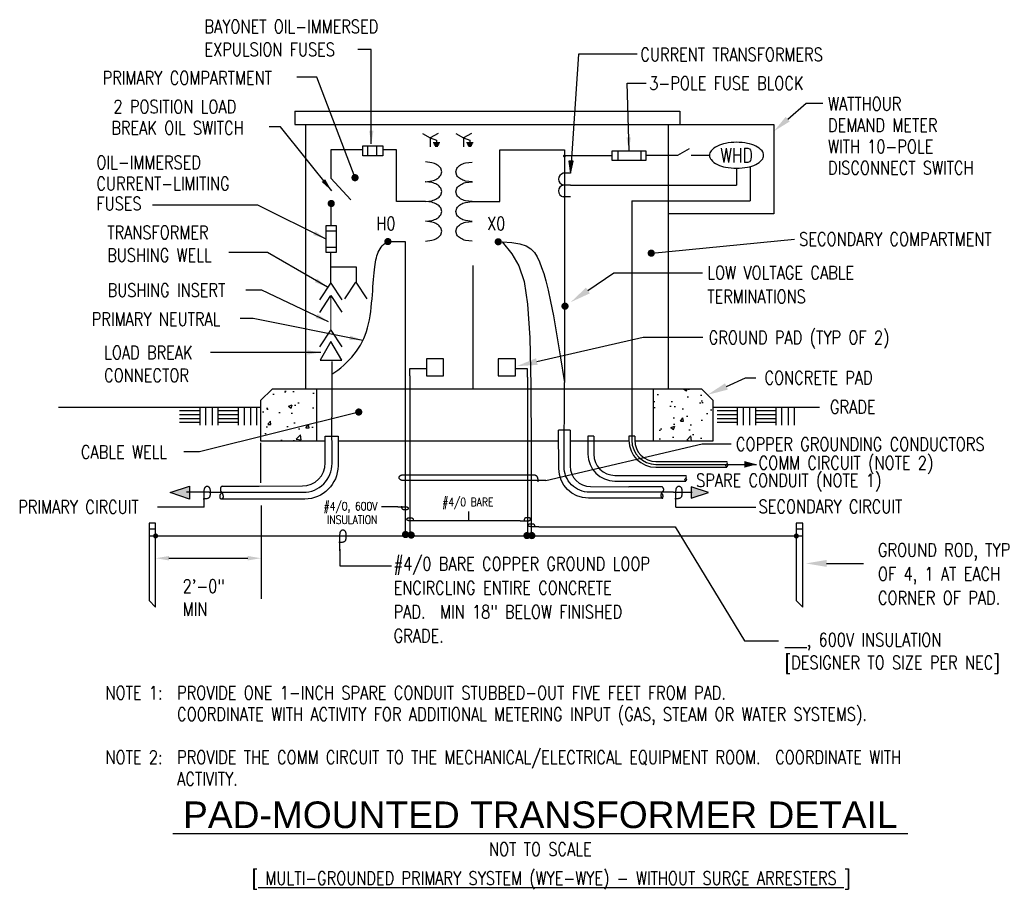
# Model space of a CAD drawing. Extents: x 1.14 to 10.39, y -0.22 to 7.94.
import ezdxf
from ezdxf.enums import TextEntityAlignment as Align

# ---------------------------------------------------------------- set-up
doc = ezdxf.new("R2010")
doc.units = 0
doc.header["$MEASUREMENT"] = 0
doc.layers.get('0').update_dxf_attribs({"color": 2, "linetype": 'CONTINUOUS'})
doc.layers.add('E-DETL', color=2, linetype='CONTINUOUS')
doc.layers.add('E-DETL-TEXT', color=3, linetype='CONTINUOUS')
doc.styles.add('ROMAND', font='swiss.ttf', dxfattribs={"width": 0.8})
doc.styles.add('ROMANS', font='romans.shx', dxfattribs={"width": 0.8})
doc.styles.get("Standard").update_dxf_attribs({"font": 'romans.shx', "width": 0.8, "height": 0.125})
doc.dimstyles.get("Standard").update_dxf_attribs({"dimtxt": 0.18, "dimasz": 0.18, "dimexe": 0.18, "dimexo": 0.0625, "dimgap": 0.09, "dimtad": 0, "dimtih": 1, "dimtoh": 1, "dimdec": 4, "dimzin": 0, "dimdsep": 46, "dimtxsty": 'Standard', "dimcen": 0.09, "dimadec": 0, "dimazin": 0, "dimtfac": 1, "dimtdec": 4, "dimtofl": 0, "dimtmove": 0, "dimatfit": 3, "dimfxl": 0, "dimtolj": 1, "dimtzin": 0, "dimarcsym": 0})

# ---------------------------------------------------------------- blocks, each defined once
blk = doc.blocks.new('TELEOUT')
blk.add_lwpolyline([(0, 0), (-0.1015, -0.1758), (0.1015, -0.1758)], close=True)
blk = doc.blocks.new('HOMERUN')
blk.add_solid([(0, 0), (0.1153, 0.031), (0.1153, -0.031)])
blk = doc.blocks.new('LOOP')
at = {"color": 0, "linetype": 'Continuous'}
blk.add_lwpolyline([(-1.119, 0), (-1.115, 0), (-0.947, 0), (-0.809, 0), (-0.694, 0), (-0.6, 0), (-0.523, 0), (-0.456, 0), (-0.397, 0), (-0.341, 0), (-0.288, 0), (-0.238, 0), (-0.189, 0), (-0.142, 0), (-0.097, 0), (-0.053, 0), (-0.01, 0), (0.033, 0), (0.074, 0), (0.114, -0.001), (0.153, -0.003), (0.19, -0.006), (0.226, -0.011), (0.259, -0.017), (0.289, -0.025), (0.317, -0.036), (0.343, -0.048), (0.365, -0.063), (0.386, -0.079), (0.403, -0.095), (0.419, -0.113), (0.432, -0.131), (0.442, -0.15), (0.45, -0.168), (0.456, -0.186), (0.46, -0.204), (0.461, -0.223), (0.46, -0.241), (0.456, -0.259), (0.45, -0.277), (0.442, -0.295), (0.432, -0.313), (0.419, -0.331), (0.404, -0.348), (0.387, -0.365), (0.367, -0.38), (0.345, -0.394), (0.32, -0.406), (0.293, -0.416), (0.264, -0.425), (0.232, -0.431), (0.198, -0.435), (0.162, -0.438), (0.124, -0.44), (0.086, -0.441), (0.045, -0.441), (0.004, -0.441), (-0.038, -0.441), (-0.08, -0.441), (-0.122, -0.44), (-0.163, -0.438), (-0.202, -0.435), (-0.24, -0.43), (-0.275, -0.424), (-0.307, -0.416), (-0.336, -0.405), (-0.362, -0.392), (-0.384, -0.377), (-0.404, -0.359), (-0.421, -0.339), (-0.436, -0.316), (-0.45, -0.292), (-0.461, -0.264), (-0.471, -0.235), (-0.48, -0.202), (-0.488, -0.166), (-0.494, -0.125), (-0.499, -0.08), (-0.502, -0.03), (-0.505, 0.027), (-0.505, 0.09)], dxfattribs=at)

msp = doc.modelspace()

# ---------------------------------------------------------------- hatches: boundary and pattern name
at = {"layer": 'E-DETL'}
h = msp.add_hatch(dxfattribs=at)
h.set_pattern_fill('AR-CONC', color=256, scale=0.05, style=0)
h.paths.add_polyline_path([(3.9301, 4.4679), (3.5118, 4.4679), (3.4038, 4.3599), (3.4038, 3.9819), (3.9301, 3.9819)])
h.paths.add_polyline_path([(7.6563, 4.3599), (7.5483, 4.4679), (7.0926, 4.4679), (7.0926, 3.9819), (7.6563, 3.9819)])

# ---------------------------------------------------------------- linework, layer by layer
for p, q in [((3.829, 6.9546), (8.225, 6.9546)), ((8.225, 6.9546), (8.225, 6.1152)), ((4.9249, 6.8704), (4.998, 6.8282)), ((5.0711, 6.8704), (4.998, 6.8282)), ((5.238, 6.8704), (5.3111, 6.8282)), ((5.3842, 6.8704), (5.3111, 6.8282)), ((4.3631, 6.7537), (4.5508, 6.7537)), ((4.3631, 6.6604), (4.3631, 6.7537)), ((4.4115, 6.6604), (4.4115, 6.7537)), ((4.4969, 6.6604), (4.4969, 6.7537)), ((4.5508, 6.7537), (4.5508, 6.6604)), ((4.998, 6.8282), (4.998, 6.7437)), ((4.998, 6.8282), (5.0563, 6.8068)), ((5.0242, 6.7831), (5.0884, 6.7831)), ((5.0309, 6.7718), (5.0817, 6.7718)), ((5.0375, 6.7605), (5.075, 6.7605)), ((5.0563, 6.8068), (5.0563, 6.7831)), ((5.3111, 6.8282), (5.3694, 6.8068)), ((5.3111, 6.8282), (5.3111, 6.7437)), ((5.3373, 6.7831), (5.4015, 6.7831)), ((5.3439, 6.7718), (5.3948, 6.7718)), ((5.3506, 6.7605), (5.3881, 6.7605)), ((5.3694, 6.8068), (5.3694, 6.7831)), ((4.5508, 6.6604), (4.3631, 6.6604)), ((5.0442, 6.7492), (5.0684, 6.7492)), ((5.3573, 6.7492), (5.3814, 6.7492)), ((6.2582, 6.7156), (6.2582, 5.8207)), ((6.7591, 6.7076), (6.7591, 6.6143)), ((6.9758, 6.7076), (6.9758, 6.6143)), ((7.3246, 6.665), (7.4331, 6.7276)), ((6.7052, 6.6581), (6.2582, 6.6581)), ((6.3134, 6.4959), (6.2469, 6.4959)), ((7.8747, 6.5425), (7.8747, 6.3851)), ((8.0015, 6.5582), (8.0015, 6.2357)), ((4.2506, 6.2444), (4.064, 6.4494)), ((6.3134, 6.3851), (6.2469, 6.3851)), ((6.3134, 6.3851), (7.8747, 6.3851)), ((4.9522, 6.2303), (4.6795, 6.2303)), ((5.0135, 6.2227), (4.9522, 6.2303)), ((5.3905, 6.2291), (5.6515, 6.2291)), ((6.3134, 6.2744), (6.2469, 6.2744)), ((6.891, 6.2357), (6.891, 3.9876)), ((6.891, 6.2357), (8.0015, 6.2357)), ((4.0671, 6.005), (4.0671, 6.1947)), ((5.1054, 6.1372), (5.0953, 6.1701)), ((5.0953, 6.1043), (5.1054, 6.1372)), ((8.225, 6.1152), (7.231, 6.1152)), ((4.9522, 6.0441), (5.0135, 6.0517)), ((4.0204, 5.7502), (4.0204, 6.005)), ((4.0204, 6.005), (4.1137, 6.005)), ((4.1137, 5.9511), (4.0204, 5.9511)), ((4.1137, 6.005), (4.1137, 5.7502)), ((4.1137, 5.7986), (4.0204, 5.7986)), ((4.1137, 5.7502), (4.0204, 5.7502)), ((6.2582, 5.8207), (6.259, 5.0906)), ((4.0646, 5.4637), (4.0646, 5.6137)), ((6.259, 5.0906), (6.259, 4.5672)), ((4.072, 4.7261), (4.072, 4.2027)), ((3.4038, 4.3599), (3.5118, 4.4679)), ((7.5483, 4.4679), (3.5118, 4.4679)), ((3.9301, 4.4679), (3.9301, 3.9819)), ((7.0926, 4.4679), (7.0926, 3.9819)), ((7.5483, 4.4679), (7.6563, 4.3599)), ((3.4038, 4.3599), (3.4038, 3.9819)), ((7.6563, 3.9819), (7.6563, 4.3599)), ((1.5047, 4.2974), (3.4038, 4.2974)), ((7.6563, 4.2974), (8.6543, 4.2974)), ((3.4038, 3.9819), (4.0113, 3.9819)), ((4.1314, 3.9819), (6.2036, 3.9819)), ((6.3111, 3.9819), (6.864, 3.9819)), ((6.5327, 4.0257), (6.4787, 4.0257)), ((6.4787, 4.0257), (6.4787, 3.8577)), ((6.5327, 4.0257), (6.5327, 3.8577)), ((6.864, 4.0243), (6.864, 3.9876)), ((6.918, 4.0243), (6.864, 4.0243)), ((6.918, 4.0243), (6.918, 3.9876)), ((6.9181, 3.9819), (7.6563, 3.9819)), ((7.118, 3.7876), (7.7822, 3.7876)), ((7.118, 3.7606), (8.063, 3.7606)), ((7.118, 3.7336), (7.7822, 3.7336)), ((6.7327, 3.6577), (7.3969, 3.6577)), ((6.7327, 3.6037), (7.3969, 3.6037)), ((2.3565, 3.155), (2.4173, 3.155)), ((8.4365, 3.155), (8.4973, 3.155)), ((2.3565, 3.0884), (8.4973, 3.0884))]:
    msp.add_line(p, q, dxfattribs=at)
for points in [[(3.7243, 7.0801), (7.231, 7.0801)], [(3.7243, 7.0801), (3.7243, 6.9546), (3.829, 6.9546)], [(7.231, 7.0801), (7.3422, 7.0801), (7.3422, 6.9546)], [(3.829, 4.4679), (3.829, 6.9546)], [(7.231, 6.9546), (7.231, 4.4679)], [(4.3631, 6.7156), (4.064, 6.7156), (4.064, 6.4494)], [(4.6795, 6.2296), (4.6795, 6.7156), (4.5508, 6.7156)], [(5.6515, 6.2291), (5.6515, 6.7156), (6.2582, 6.7156)], [(7.0241, 6.665), (7.3246, 6.665)], [(7.4499, 6.665), (7.6207, 6.665)], [(4.0727, 4.6075), (4.1018, 4.6266), (4.1302, 4.6472), (4.158, 4.6692), (4.1849, 4.6925), (4.2109, 4.7169), (4.2358, 4.7423), (4.2596, 4.7686), (4.282, 4.7956), (4.303, 4.8233), (4.3225, 4.8518), (4.3406, 4.8811), (4.3572, 4.9114), (4.3723, 4.9427), (4.3859, 4.9752), (4.3981, 5.009), (4.4087, 5.0441), (4.4179, 5.0807), (4.4257, 5.1185), (4.4323, 5.1571), (4.4379, 5.1964), (4.4426, 5.2359), (4.4467, 5.2755), (4.4502, 5.3147), (4.4535, 5.3533), (4.4565, 5.391), (4.4593, 5.4277), (4.4621, 5.4631), (4.4649, 5.497), (4.4676, 5.5294), (4.4704, 5.56), (4.4733, 5.5886), (4.4763, 5.6152), (4.4795, 5.6395), (4.483, 5.6618), (4.4869, 5.6824), (4.4914, 5.7015), (4.4965, 5.7195), (4.5024, 5.7365), (4.5091, 5.7529), (4.5169, 5.769), (4.5258, 5.7849), (4.5359, 5.8002), (4.5471, 5.8144), (4.5597, 5.8272), (4.5734, 5.838), (4.5886, 5.8462), (4.605, 5.8516), (4.6229, 5.8535)], [(4.6215, 5.8535), (4.7624, 5.8535), (4.7624, 5.435)], [(5.6717, 5.8499), (5.7624, 5.7394), (5.8305, 5.6265), (5.8793, 5.479), (5.9121, 5.2644), (5.9319, 4.9504), (5.9421, 4.5047), (5.9459, 3.8948), (5.9464, 3.0884)], [(5.6717, 5.8499), (5.7645, 5.8457), (5.8387, 5.8334), (5.8969, 5.8133), (5.9419, 5.786), (5.9764, 5.7517), (6.0031, 5.7109), (6.0247, 5.6641), (6.0438, 5.6117), (6.0629, 5.553), (6.0829, 5.4835), (6.1044, 5.3977), (6.1281, 5.2899), (6.1547, 5.1547), (6.1846, 4.9864), (6.2186, 4.7796), (6.2573, 4.5286)], [(4.0646, 5.6137), (4.0646, 5.7502)], [(4.0646, 5.6177), (4.3016, 5.6177), (4.3016, 5.4697)], [(5.3959, 5.6298), (5.3959, 4.4745)], [(3.9611, 5.3056), (4.0647, 5.4639), (4.1664, 5.3076)], [(4.1959, 5.3147), (4.2995, 5.4729), (4.4011, 5.3166)], [(4.7624, 5.435), (4.7624, 4.9794)], [(3.9611, 5.1888), (4.0647, 5.347), (4.1664, 5.1907)], [(3.9611, 4.8645), (4.0647, 5.0228), (4.1664, 4.8665)], [(4.7624, 4.9794), (4.7624, 3.0873)], [(4.8066, 4.5936), (4.8066, 4.6604), (4.9608, 4.6604)], [(5.9112, 4.5813), (5.9112, 4.6593), (5.7994, 4.6593)], [(4.8066, 4.5936), (4.8066, 3.0884)], [(5.9112, 4.5813), (5.9112, 3.0762)], [(6.259, 4.5672), (6.259, 4.5286)], [(2.8316, 4.2651), (2.6412, 4.2651)], [(2.8316, 4.2976), (2.8316, 4.1279)], [(2.8868, 4.2976), (2.8868, 4.1279)], [(2.9477, 4.2976), (2.9477, 4.1279)], [(3.0029, 4.2976), (3.0029, 4.1279)], [(3.1933, 4.2651), (3.0029, 4.2651)], [(3.1933, 4.2976), (3.1933, 4.1279)], [(3.2485, 4.2976), (3.2485, 4.1279)], [(3.3094, 4.2976), (3.3094, 4.1279)], [(3.3646, 4.2976), (3.3646, 4.1279)], [(7.8818, 4.2651), (7.6914, 4.2651)], [(7.8818, 4.2976), (7.8818, 4.1279)], [(7.937, 4.2976), (7.937, 4.1279)], [(7.9979, 4.2976), (7.9979, 4.1279)], [(8.0531, 4.2976), (8.0531, 4.1279)], [(8.2435, 4.2651), (8.0531, 4.2651)], [(8.2435, 4.2976), (8.2435, 4.1279)], [(8.2987, 4.2976), (8.2987, 4.1279)], [(8.3596, 4.2976), (8.3596, 4.1279)], [(8.4148, 4.2976), (8.4148, 4.1279)], [(2.8316, 4.2256), (2.6412, 4.2256)], [(2.8316, 4.1884), (2.6412, 4.1884)], [(3.1933, 4.2256), (3.0029, 4.2256)], [(3.1933, 4.1884), (3.0029, 4.1884)], [(7.8818, 4.2256), (7.6914, 4.2256)], [(7.8818, 4.1884), (7.6914, 4.1884)], [(8.2435, 4.2256), (8.0531, 4.2256)], [(8.2435, 4.1884), (8.0531, 4.1884)], [(2.8316, 4.1535), (2.6412, 4.1535)], [(3.1933, 4.1535), (3.0029, 4.1535)], [(6.3111, 4.0815), (6.2031, 4.0815)], [(7.8818, 4.1535), (7.6914, 4.1535)], [(8.2435, 4.1535), (8.0531, 4.1535)], [(3.0416, 3.5566), (3.0353, 3.5521), (3.0326, 3.5496), (3.0305, 3.5467), (3.0287, 3.5437), (3.0274, 3.5405), (3.0265, 3.5373), (3.0258, 3.534), (3.0255, 3.5308), (3.0254, 3.5276), (3.0256, 3.5245), (3.026, 3.5215), (3.0266, 3.5186), (3.0274, 3.5157), (3.0284, 3.5129), (3.0296, 3.5102), (3.031, 3.5075), (3.0325, 3.5048), (3.0342, 3.5021), (3.0359, 3.4995), (3.0376, 3.4969), (3.0394, 3.4943), (3.0411, 3.4917), (3.0427, 3.4892), (3.0442, 3.4865), (3.0455, 3.4839), (3.0466, 3.4813), (3.0476, 3.4787), (3.0485, 3.476), (3.0492, 3.4734), (3.0498, 3.4709), (3.0503, 3.4683), (3.0508, 3.4658), (3.0511, 3.4634), (3.0514, 3.461), (3.0516, 3.4586), (3.0516, 3.4564), (3.0515, 3.4541), (3.0512, 3.452), (3.0507, 3.4498), (3.05, 3.4478), (3.0491, 3.4458), (3.0479, 3.4439), (3.0466, 3.4421), (3.0452, 3.4405), (3.0437, 3.439), (3.0421, 3.4377), (3.0404, 3.4366), (3.0388, 3.4358), (3.0372, 3.4352), (3.0356, 3.4349), (3.0341, 3.4348), (3.0327, 3.435), (3.0314, 3.4354), (3.0301, 3.4361), (3.029, 3.4369), (3.0279, 3.4379), (3.027, 3.4391), (3.0262, 3.4405), (3.0255, 3.442), (3.0249, 3.4436), (3.0244, 3.4454), (3.024, 3.4474), (3.0237, 3.4494), (3.0234, 3.4515), (3.0232, 3.4538), (3.0231, 3.4561), (3.023, 3.4585), (3.0231, 3.4609), (3.0232, 3.4634), (3.0235, 3.466), (3.0239, 3.4686), (3.0244, 3.4712), (3.0251, 3.4739), (3.026, 3.4766), (3.0272, 3.4793), (3.0287, 3.4821), (3.0307, 3.4849), (3.0331, 3.4878), (3.036, 3.4907), (3.0395, 3.4936)], [(3.0393, 3.5566), (3.3914, 3.5566)], [(7.1785, 3.5509), (6.8621, 3.5509)], [(7.1752, 3.5509), (7.1813, 3.5446), (7.1835, 3.5415), (7.1852, 3.5382), (7.1865, 3.5349), (7.1874, 3.5316), (7.188, 3.5283), (7.1882, 3.5252), (7.1882, 3.5222), (7.188, 3.5195), (7.1876, 3.5171), (7.187, 3.5149), (7.1863, 3.5129), (7.1854, 3.511), (7.1844, 3.5094), (7.1833, 3.5078), (7.1822, 3.5064), (7.181, 3.5051), (7.1797, 3.5038), (7.1785, 3.5026), (7.1772, 3.5014), (7.176, 3.5003), (7.1748, 3.4991), (7.1736, 3.498), (7.1726, 3.4968), (7.1716, 3.4955), (7.1707, 3.4942), (7.17, 3.4928), (7.1693, 3.4914), (7.1686, 3.4899), (7.1681, 3.4883), (7.1675, 3.4867), (7.167, 3.485), (7.1666, 3.4832), (7.1661, 3.4814), (7.1658, 3.4795), (7.1654, 3.4777), (7.1651, 3.4758), (7.1649, 3.4739), (7.1647, 3.4721), (7.1645, 3.4703), (7.1644, 3.4686), (7.1644, 3.467), (7.1644, 3.4654), (7.1646, 3.4638), (7.1648, 3.4622), (7.1651, 3.4606), (7.1655, 3.4589), (7.1661, 3.4572), (7.1667, 3.4554), (7.1675, 3.4536), (7.1683, 3.4519), (7.1693, 3.4501), (7.1703, 3.4485), (7.1714, 3.447), (7.1725, 3.4456), (7.1737, 3.4445), (7.1749, 3.4436), (7.1761, 3.4429), (7.1772, 3.4425), (7.1784, 3.4424), (7.1795, 3.4424), (7.1804, 3.4427), (7.1813, 3.4432), (7.182, 3.4439), (7.1826, 3.4448), (7.183, 3.4459), (7.1834, 3.4471), (7.1836, 3.4486), (7.1837, 3.4502), (7.1838, 3.4519), (7.1839, 3.4538), (7.1839, 3.4559), (7.184, 3.458), (7.1841, 3.4603), (7.1841, 3.4626), (7.1841, 3.4649), (7.184, 3.4672), (7.1838, 3.4695), (7.1835, 3.4718), (7.1831, 3.4739), (7.1826, 3.4759), (7.1818, 3.4779), (7.1806, 3.4799), (7.1791, 3.482), (7.177, 3.4844), (7.1743, 3.4871), (7.1709, 3.4902), (7.1667, 3.4939)], [(2.9193, 3.4982), (2.7089, 3.4982)], [(7.2818, 3.4989), (7.4594, 3.4989)]]:
    msp.add_lwpolyline(points, dxfattribs=at)
msp.add_lwpolyline([(7.62, 6.6643, 0.180358), (7.6352, 6.6235, 0.103096), (7.6946, 6.5782, 0.062716), (7.7715, 6.5526, 0.048932), (7.8747, 6.5425, 0.048932), (7.978, 6.5526, 0.062716), (8.0549, 6.5782, 0.103096), (8.1143, 6.6235, 0.180358), (8.1295, 6.6643, 0.180358), (8.1143, 6.7052, 0.103096), (8.0549, 6.7505, 0.062716), (7.978, 6.7761, 0.048932), (7.8747, 6.7862, 0.048932), (7.7715, 6.7761, 0.062716), (7.6946, 6.7505, 0.103096), (7.6352, 6.7052, 0.180358)], format="xyb", close=True, dxfattribs=at)
for points, const_width in [([(6.2515, 6.6581, 1), (6.265, 6.6581, 1)], 0.0135), ([(4.0502, 6.2115, 1), (4.084, 6.2115, 1)], 0.0338), ([(4.5824, 5.8541, 1), (4.6162, 5.8541, 1)], 0.0338), ([(5.6193, 5.8517, 1), (5.653, 5.8517, 1)], 0.0338), ([(6.2463, 5.247, 1), (6.2801, 5.247, 1)], 0.0338), ([(2.4055, 3.0884, 1), (2.4291, 3.0884, 1)], 0.0236), ([(4.7483, 3.1016, 1), (4.7821, 3.1016, 1)], 0.0338), ([(4.8019, 3.0966, 1), (4.8357, 3.0966, 1)], 0.0338), ([(5.8891, 3.0918, 1), (5.9228, 3.0918, 1)], 0.0338), ([(5.9345, 3.0918, 1), (5.9683, 3.0918, 1)], 0.0338), ([(8.4247, 3.0884, 1), (8.4484, 3.0884, 1)], 0.0236)]:
    msp.add_lwpolyline(points, format="xyb", close=True, dxfattribs=dict(at, const_width=const_width))
for points in [[(7.0241, 6.7076), (7.0241, 6.6143), (6.7052, 6.6143), (6.7052, 6.7076)], [(5.1227, 4.592), (5.1227, 4.7535), (4.9612, 4.7535), (4.9612, 4.592)], [(5.7971, 4.592), (5.7971, 4.7535), (5.6356, 4.7535), (5.6356, 4.592)], [(2.5533, 3.4959), (2.7355, 3.5566), (2.7355, 3.4351)], [(7.6105, 3.4969), (7.4485, 3.5509), (7.4485, 3.4429)], [(2.3565, 3.1491), (2.3565, 2.4808), (2.4173, 2.4201), (2.4173, 3.2098), (2.3565, 3.2098)], [(8.4365, 3.1491), (8.4365, 2.4808), (8.4973, 2.4201), (8.4973, 3.2098), (8.4365, 3.2098)]]:
    msp.add_lwpolyline(points, close=True, dxfattribs=at)
for points in [[(5.1054, 6.5093), (5.0953, 6.5421, 0.107019), (5.0606, 6.5751, 0.074991), (5.0135, 6.5948), (4.9522, 6.6024)], [(5.2373, 6.5081), (5.2474, 6.5409, -0.107019), (5.2822, 6.5739, -0.074991), (5.3292, 6.5936), (5.3905, 6.6012)], [(4.9522, 6.4162), (4.9522, 6.4162), (5.0135, 6.4238, 0.074991), (5.0606, 6.4434, 0.107019), (5.0953, 6.4764), (5.1054, 6.5093)], [(5.3906, 6.415), (5.3905, 6.415), (5.3292, 6.4226, -0.074991), (5.2822, 6.4423, -0.107019), (5.2474, 6.4752), (5.2373, 6.5081)], [(5.1054, 6.3234), (5.0953, 6.3562, 0.107019), (5.0606, 6.3892, 0.074991), (5.0135, 6.4089), (4.9522, 6.4165), (4.9489, 6.4161, 0.074991)], [(5.2373, 6.3222), (5.2474, 6.3551, -0.107019), (5.2822, 6.388, -0.074991), (5.3292, 6.4077), (5.3905, 6.4153), (5.3938, 6.4149, -0.074991)], [(4.9522, 6.2303), (5.0135, 6.2379, 0.074991), (5.0606, 6.2576, 0.107019), (5.0953, 6.2905), (5.1054, 6.3234)], [(5.3905, 6.2291), (5.3292, 6.2367, -0.074991), (5.2822, 6.2564, -0.107019), (5.2474, 6.2893), (5.2373, 6.3222)], [(5.2373, 6.136), (5.2474, 6.1689, -0.107019), (5.2822, 6.2018, -0.074991), (5.3292, 6.2215), (5.3905, 6.2291)], [(5.3905, 6.0429), (5.3292, 6.0505, -0.074991), (5.2822, 6.0702, -0.107019), (5.2474, 6.1032), (5.2373, 6.136)], [(5.1054, 5.9513), (5.0953, 5.9842, 0.107019), (5.0606, 6.0171, 0.074991), (5.0135, 6.0368), (4.9522, 6.0444)], [(5.2373, 5.9501), (5.2474, 5.983, -0.107019), (5.2822, 6.016, -0.074991), (5.3292, 6.0356), (5.3905, 6.0432)], [(4.9522, 5.8582), (5.0135, 5.8658, 0.074991), (5.0606, 5.8855, 0.107019), (5.0953, 5.9184), (5.1054, 5.9513)], [(5.3905, 5.857), (5.3292, 5.8646, -0.074991), (5.2822, 5.8843, -0.107019), (5.2474, 5.9173), (5.2373, 5.9501)], [(7.2818, 3.4989), (6.4946, 3.4989, -0.416146), (6.2546, 3.7405), (6.259, 4.5286)], [(2.9193, 3.4982), (3.8049, 3.4982, 0.416146), (4.0749, 3.77), (4.072, 4.2027)], [(7.1751, 3.4429), (6.4833, 3.4429, -0.413462), (6.2049, 3.7206), (6.2031, 4.0815)], [(6.3111, 4.0815), (6.3111, 3.7441, 0.413271), (6.5025, 3.5521), (6.8621, 3.5509)], [(3.3914, 3.5566), (3.796, 3.5579, 0.413271), (4.0113, 3.7739), (4.0113, 4.0243), (4.1315, 4.0243), (4.1308, 3.7475, -0.413462), (3.8176, 3.4351), (3.0393, 3.4351)], [(7.7822, 3.7606, -0.577089), (7.7822, 3.7336, -0.577089), (7.7822, 3.7606, 0.577089), (7.7822, 3.7876, 0.577089)], [(7.3969, 3.6307, -0.577089), (7.3969, 3.6037, -0.577089), (7.3969, 3.6307, 0.577089), (7.3969, 3.6577, 0.577089)]]:
    msp.add_lwpolyline(points, format="xyb", dxfattribs=at)
at = {"layer": 'E-DETL', "const_width": 0.01}
msp.add_lwpolyline([(4.0646, 5.0226), (4.0646, 5.3468)], dxfattribs=at)
at = {"layer": 'E-DETL'}
msp.add_circle((5.9464, 3.0884), 0.0169, dxfattribs=at)
for centre, radius, start, end in [((6.2594, 6.4405), 0.0568, 102.68038, 257.31962), ((6.2594, 6.3297), 0.0568, 102.68038, 257.31962), ((4.9719, 6.057), 0.1708, 58.72096, 75.87545), ((5.0018, 6.1063), 0.1132, 34.28708, 58.72096), ((4.9719, 6.2174), 0.1708, 284.12455, 301.27904), ((5.0018, 6.1681), 0.1132, 301.27904, 325.71292), ((7.118, 3.9876), 0.254, 180, 270), ((7.118, 3.9876), 0.227, 180, 270), ((7.118, 3.9876), 0.2, 180, 270), ((6.7327, 3.8577), 0.254, 180, 270), ((6.7327, 3.8577), 0.2, 180, 270)]:
    msp.add_arc(centre, radius, start, end, dxfattribs=at)
for points in [[(2.7355, 3.4351), (2.7355, 3.5566), (2.5533, 3.4959)], [(7.4485, 3.4429), (7.4485, 3.5509), (7.6105, 3.4969)]]:
    msp.add_solid(points, dxfattribs=at)
at = {"layer": 'E-DETL-TEXT'}
for p, q in [((6.3904, 7.6148), (6.3134, 6.4959)), ((8.3552, 7.0034), (8.5275, 7.1537)), ((8.5275, 7.1537), (8.6862, 7.1537)), ((6.4786, 5.394), (6.723, 5.5594)), ((6.723, 5.5594), (7.5549, 5.5594)), ((5.9987, 4.7268), (6.9972, 4.9573)), ((6.9972, 4.9573), (7.5587, 4.9573)), ((7.7799, 4.4928), (7.9588, 4.5723)), ((7.9588, 4.5723), (8.056, 4.5723)), ((6.0847, 3.6084), (7.5509, 3.9541)), ((7.5509, 3.9541), (7.824, 3.9541)), ((2.8739, 3.3583), (2.4352, 3.3583)), ((4.6924, 3.3615), (4.5394, 3.3615)), ((7.3058, 3.3591), (8.0565, 3.3591)), ((5.3589, 3.2315), (5.3589, 3.3186)), ((5.8413, 3.2315), (4.8766, 3.2315)), ((6.0163, 3.1755), (7.2982, 3.1755)), ((7.2982, 3.1755), (7.9487, 2.103)), ((4.1494, 2.9634), (4.1494, 2.8077)), ((2.5423, 2.8791), (3.2835, 2.8791)), ((4.1494, 2.8077), (4.6335, 2.8077)), ((8.7201, 2.8304), (9.0663, 2.8304)), ((7.9487, 2.103), (8.2703, 2.103))]:
    msp.add_line(p, q, dxfattribs=at)
for points in [[(6.94, 7.6148), (6.3904, 7.6148)], [(4.2906, 6.454), (3.9325, 7.3984), (3.7455, 7.3984)], [(6.3134, 6.4959), (6.3399, 6.6086), (6.2994, 6.6103), (6.3134, 6.4959)], [(7.0798, 5.746), (8.4187, 5.8762)], [(4.3255, 4.2525), (2.8308, 3.8797), (2.6824, 3.8797)], [(3.4038, 3.9642), (3.4038, 3.5882)], [(6.0847, 3.6084), (6.0843, 3.6084), (6.0633, 3.6084), (6.0459, 3.6084), (6.0316, 3.6084), (6.0199, 3.6084), (6.0102, 3.6084), (6.0019, 3.6084), (5.9945, 3.6084), (5.9875, 3.6084), (5.9809, 3.6084), (5.9746, 3.6084), (5.9685, 3.6084), (5.9626, 3.6084), (5.957, 3.6084), (5.9514, 3.6084), (5.946, 3.6084), (4.7583, 3.6084), (4.7531, 3.6085), (4.7481, 3.6086), (4.7432, 3.6088), (4.7386, 3.6092), (4.7342, 3.6098), (4.7301, 3.6105), (4.7262, 3.6116), (4.7227, 3.6129), (4.7196, 3.6145), (4.7167, 3.6163), (4.7142, 3.6183), (4.712, 3.6204), (4.7101, 3.6226), (4.7085, 3.6249), (4.7071, 3.6272), (4.7061, 3.6295), (4.7054, 3.6317), (4.705, 3.634), (4.7048, 3.6363), (4.7049, 3.6385), (4.7054, 3.6408), (4.7061, 3.643), (4.7071, 3.6453), (4.7084, 3.6475), (4.71, 3.6498), (4.7119, 3.6519), (4.714, 3.654), (4.7165, 3.6559), (4.7193, 3.6577), (4.7224, 3.6592), (4.7258, 3.6605), (4.7295, 3.6615), (4.7334, 3.6623), (4.7377, 3.6628), (4.7422, 3.6632), (4.7468, 3.6634), (4.7517, 3.6635), (4.7567, 3.6636), (5.9443, 3.6636), (5.9495, 3.6636), (5.9548, 3.6635), (5.96, 3.6634), (5.9652, 3.6632), (5.9701, 3.6628), (5.9748, 3.6622), (5.9792, 3.6615), (5.9833, 3.6604), (5.9869, 3.6591), (5.99, 3.6575), (5.9929, 3.6555), (5.9953, 3.6533), (5.9975, 3.6508), (5.9994, 3.648), (6.001, 3.6449), (6.0025, 3.6415), (6.0038, 3.6378), (6.0049, 3.6337), (6.0058, 3.6292), (6.0066, 3.6241), (6.0072, 3.6185), (6.0077, 3.6122), (6.0079, 3.6051), (6.008, 3.5973)], [(3.4085, 3.3738), (3.4085, 2.4986)]]:
    msp.add_lwpolyline(points, dxfattribs=at)
at = {"layer": 'E-DETL-TEXT', "const_width": 0.0338}
for points in [[(4.2737, 6.454, 1), (4.3075, 6.454, 1)], [(7.0564, 5.7449, 1), (7.0902, 5.7449, 1)], [(4.3086, 4.2525, 1), (4.3424, 4.2525, 1)]]:
    msp.add_lwpolyline(points, format="xyb", close=True, dxfattribs=at)
at = {"layer": 'E-DETL-TEXT'}
for points in [[(8.3742, 6.9817), (8.3363, 7.0251), (8.225, 6.8898)], [(6.2994, 6.6103), (6.3399, 6.6086), (6.3134, 6.4959)], [(6.4968, 5.3672), (6.4604, 5.4208), (6.3176, 5.2851)], [(6.006, 4.6952), (5.9915, 4.7583), (5.8093, 4.683)], [(7.7931, 4.4632), (7.7668, 4.5224), (7.6023, 4.4139)], [(2.5423, 2.9), (2.5423, 2.8583), (2.4173, 2.8791)], [(3.2835, 2.9), (3.2835, 2.8583), (3.4085, 2.8791)], [(8.7201, 2.798), (8.7201, 2.8628), (8.5257, 2.8304)]]:
    msp.add_solid(points, dxfattribs=at)

# ---------------------------------------------------------------- block references
at = {"layer": 'E-DETL'}
msp.add_blockref('TELEOUT', (4.0646, 4.9162), dxfattribs=at)
at = {"layer": 'E-DETL', "rotation": 180}
msp.add_blockref('HOMERUN', (8.063, 3.7606), dxfattribs=at)
at = {"layer": 'E-DETL-TEXT'}
for p, xscale, yscale, zscale, rotation in [((2.8739, 3.4982), 0.125, 0.125, 0.125, 90), ((7.3058, 3.4989), 0.125, 0.125, 0.125, 90), ((4.8066, 3.2315), 0.0625, 0.0625, 0.06249999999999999, 180), ((5.9112, 3.2315), -0.0625, 0.0625, 0.06249999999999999, 180), ((4.1494, 3.0884), 0.125, 0.125, 0.125, 90), ((5.9463, 3.1755), 0.0625, 0.0625, 0.06249999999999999, 180)]:
    msp.add_blockref('LOOP', p, dxfattribs=dict(at, xscale=xscale, yscale=yscale, zscale=zscale, rotation=rotation))
at = {"layer": 'E-DETL-TEXT', "xscale": 0.0625, "yscale": 0.0625, "zscale": 0.06249999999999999}
msp.add_blockref('LOOP', (4.7624, 3.3615), dxfattribs=at)

# ---------------------------------------------------------------- texts
at = {"layer": 'E-DETL', "style": 'ROMANS', "width": 0.8}
msp.add_text('WHD', height=0.13292, dxfattribs=at).set_placement((7.8747, 6.6643), align=Align.MIDDLE)
at = {"layer": 'E-DETL-TEXT', "style": 'ROMANS', "width": 0.8}
for s, height, p in [('BAYONET OIL-IMMERSED', 0.125, (2.8761, 7.8111)), ('EXPULSION FUSES', 0.125, (2.8761, 7.5968)), ('CURRENT TRANSFORMERS', 0.125, (6.971, 7.5491)), ('PRIMARY COMPARTMENT', 0.125, (1.9197, 7.3283)), ('3-POLE FUSE BLOCK', 0.125, (7.0549, 7.2781)), ('2 POSITION LOAD ', 0.125, (2.0213, 7.0587)), ('WATTHOUR', 0.125, (8.7337, 7.0841)), ('BREAK OIL SWITCH', 0.125, (2.001, 6.8587)), ('DEMAND METER', 0.125, (8.7337, 6.8841)), ('WITH 10-POLE', 0.125, (8.7337, 6.6841)), ('OIL-IMMERSED', 0.125, (1.8615, 6.5355)), ('DISCONNECT SWITCH', 0.125, (8.7337, 6.4841)), ('CURRENT-LIMITING', 0.125, (1.8615, 6.3355)), ('FUSES', 0.125, (1.8615, 6.148)), ('H0', 0.125, (4.4906, 5.9604)), ('X0', 0.125, (5.5316, 5.9604)), ('TRANSFORMER', 0.125, (1.9628, 5.8775)), ('SECONDARY COMPARTMENT', 0.125, (8.4627, 5.8152)), ('BUSHING WELL', 0.125, (1.9628, 5.6632)), ('LOW VOLTAGE CABLE', 0.125, (7.5997, 5.4991)), ('BUSHING INSERT', 0.125, (1.9666, 5.3345)), ('TERMINATIONS', 0.125, (7.5997, 5.2741)), ('PRIMARY NEUTRAL', 0.125, (1.8174, 5.0621)), ('GROUND PAD (TYP OF 2)', 0.125, (7.6137, 4.8901)), ('LOAD BREAK ', 0.125, (1.9334, 4.749)), ('CONNECTOR', 0.125, (1.9334, 4.5347)), ('CONCRETE PAD', 0.125, (8.1374, 4.5126)), ('GRADE', 0.125, (8.752, 4.2377)), ('COPPER GROUNDING CONDUCTORS', 0.125, (7.8688, 3.8874)), ('CABLE WELL', 0.125, (1.7153, 3.8145)), ('COMM CIRCUIT (NOTE 2)', 0.125, (8.082, 3.7123)), ('SPARE CONDUIT (NOTE 1)', 0.125, (7.4946, 3.5482)), ('PRIMARY CIRCUIT', 0.125, (1.1267, 3.2985)), ('#4/0 BARE', 0.07874, (5.11, 3.367)), ('SECONDARY CIRCUIT', 0.125, (8.082, 3.3018)), ('GROUND ROD, TYP', 0.125, (9.203, 2.8938)), ('#4/0 BARE COPPER GROUND LOOP', 0.125, (4.6529, 2.7636)), ('OF 4, 1 AT EACH', 0.125, (9.203, 2.6688)), ('2\'-0"', 0.125, (2.6715, 2.5531)), ('ENCIRCLING ENTIRE CONCRETE ', 0.125, (4.6529, 2.5386)), ('CORNER OF PAD.', 0.125, (9.203, 2.4438)), ('MIN', 0.125, (2.6715, 2.3389)), ('PAD.  MIN 18" BELOW FINISHED', 0.125, (4.6529, 2.3136)), ('GRADE.', 0.125, (4.6529, 2.0886)), ('___, 600V INSULATION', 0.125, (8.3279, 2.0508)), ('[DESIGNER TO SIZE PER NEC]', 0.125, (8.3279, 1.8365))]:
    msp.add_text(s, height=height, dxfattribs=at).set_placement(p)
for s, p in [('#4/0, 600V', (4.5012, 3.3284)), ('INSULATION', (4.5012, 3.2009))]:
    msp.add_text(s, height=0.07874, dxfattribs=at).set_placement(p, align=Align.RIGHT)
at = {"layer": 'E-DETL-TEXT', "width": 0.8}
for s, p in [('NOTE 1:  ', (2.6193, 1.5533)), ('NOTE 2:  ', (2.6193, 0.9462))]:
    msp.add_text(s, height=0.125, dxfattribs=at).set_placement(p, align=Align.RIGHT)
for s, p in [('PROVIDE ONE 1-INCH SPARE CONDUIT STUBBED-OUT FIVE FEET FROM PAD.', (2.6193, 1.5533)), ('COORDINATE WITH ACTIVITY FOR ADDITIONAL METERING INPUT (GAS, STEAM OR WATER SYSTEMS).', (2.6193, 1.351)), ('PROVIDE THE COMM CIRCUIT TO THE MECHANICAL/ELECTRICAL EQUIPMENT ROOM.  COORDINATE WITH', (2.6193, 0.9462)), ('ACTIVITY.', (2.6193, 0.7438))]:
    msp.add_text(s, height=0.125, dxfattribs=at).set_placement(p)
at = {"layer": 'E-DETL-TEXT', "color": 5, "style": 'ROMAND'}
msp.add_text('%%U PAD-MOUNTED TRANSFORMER DETAIL ', height=0.25, dxfattribs=at).set_placement((6.0314, 0.3438), align=Align.CENTER)
at = {"layer": 'E-DETL-TEXT', "style": 'ROMANS', "width": 0.8}
for s, p in [('NOT TO SCALE', (6.0314, 0.0835)), ('[%%u MULTI-GROUNDED PRIMARY SYSTEM (WYE-WYE) - WITHOUT SURGE ARRESTERS %%U]', (6.1325, -0.1885))]:
    msp.add_text(s, height=0.125, dxfattribs=at).set_placement(p, align=Align.CENTER)

# ---------------------------------------------------------------- leaders
at = {"layer": 'E-DETL-TEXT'}
for points in [[(4.4438, 6.771), (4.4438, 7.659), (4.317, 7.659)], [(6.8646, 6.7076), (6.8464, 7.3409), (7.0257, 7.3409)], [(4.0719, 6.3297), (3.5892, 6.9315), (3.4845, 6.9315)], [(4.0312, 5.4266), (3.4671, 5.7521), (3.1065, 5.7521)], [(4.0428, 5.1012), (3.4148, 5.3976), (3.2636, 5.3976)], [(4.3643, 4.926), (3.3326, 5.1297), (3.211, 5.1297)], [(3.9681, 4.8126), (2.9325, 4.8126)]]:
    msp.add_leader(points, dimstyle='Standard', override={"dimasz": 0.125}, dxfattribs=at)
at = {"layer": 'E-DETL-TEXT', "annotation_type": 0, "has_hookline": 1, "hookline_direction": 1, "text_width": 0.5863}
msp.add_leader([(4.0204, 5.8776), (3.3767, 6.1954), (2.3869, 6.1954)], dimstyle='Standard', override={"dimasz": 0.125}, dxfattribs=at)

doc.saveas('drawing.dxf')
